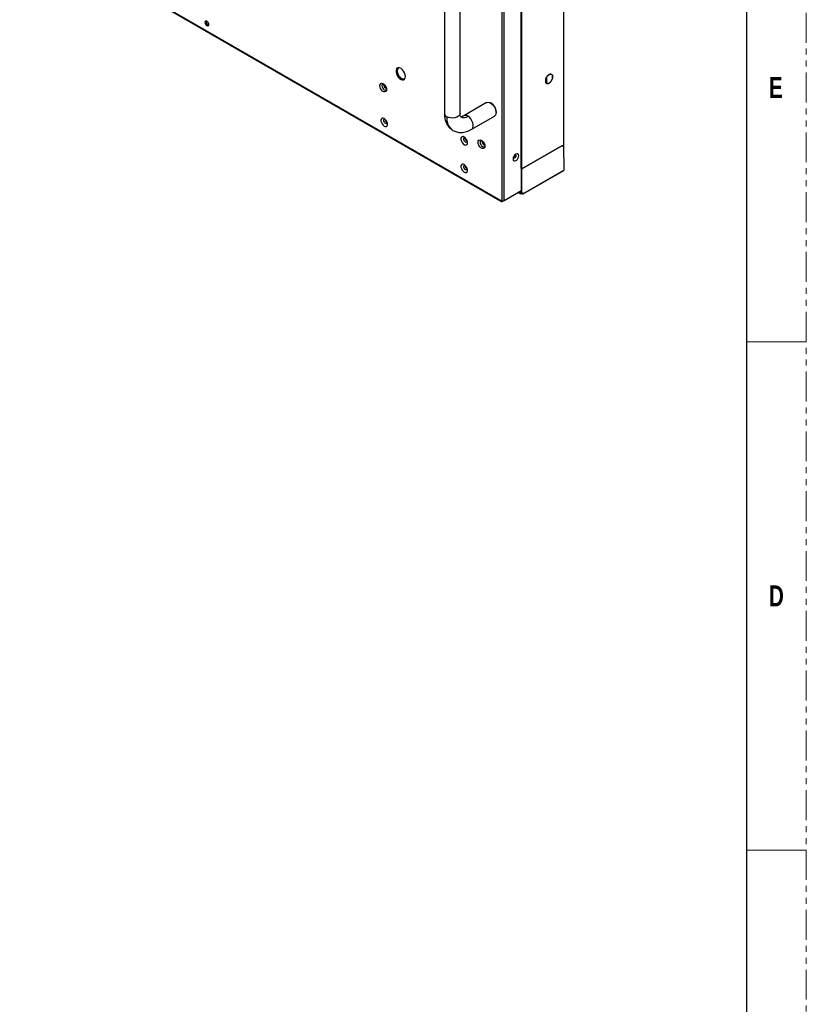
# Paper-space layout 'Sheet2' of a CAD drawing. Header units: millimetres. Extents: x 0 to 1118, y 0 to 864.
# Tile 118 of 232: x 951 to 1118, y 291 to 500. Entities that reach past the tile are written whole.
import ezdxf

# ---------------------------------------------------------------- set-up
doc = ezdxf.new("R2010")
doc.units = ezdxf.units.MM
doc.linetypes.add('PHANTOM', pattern=[12.7, 6.35, -1.27, 1.27, -1.27, 1.27, -1.27])
doc.styles.add('SLDTEXTSTYLE1', font='GOTHICB.TTF', dxfattribs={"width": 0.7304})

psp = doc.layouts.new('Sheet2')

# ---------------------------------------------------------------- linework, layer by layer
at = {"color": 7, "linetype": 'PHANTOM', "lineweight": 0}
psp.add_line((1117.6, 0), (1117.6, 863.6), dxfattribs=at)
at = {"color": 7, "linetype": 'Continuous', "lineweight": 30}
for p, q in [((1104.9, 838.2), (1104.9, 25.4)), ((1066.1762, 472.4028), (1066.1762, 649.565)), ((1053.0016, 646.1333), (1053.0016, 461.6168)), ((1053.473, 461.8093), (1053.473, 645.9408)), ((1057.0227, 643.2398), (1057.0227, 468.6026)), ((1057.2431, 468.5308), (1057.2431, 643.1398)), ((950.6784, 520.574), (1052.9873, 461.5123)), ((1040.799, 505.2941), (1040.799, 480.2536)), ((1044.1324, 480.2536), (1044.1324, 505.2941)), ((1062.2989, 486.8465), (1062.2989, 487.5323)), ((1062.5263, 486.6808), (1062.5263, 488.0055)), ((1063.7202, 487.686), (1063.7202, 488.3719)), ((1063.7202, 488.3719), (1063.7367, 488.3624)), ((1063.7367, 487.6765), (1063.7202, 487.686)), ((1063.7367, 488.3624), (1063.7367, 487.6765)), ((1049.7642, 482.5808), (1044.9323, 479.7914)), ((1050.7155, 482.4301), (1050.5976, 482.4982)), ((1046.5988, 476.9046), (1051.4307, 479.694)), ((1051.7759, 480.457), (1051.776, 480.5931)), ((1042.5019, 476.7332), (1042.6172, 476.6632)), ((1057.2431, 468.5308), (1065.7048, 473.4157)), ((1065.7236, 473.4048), (1057.2619, 468.5199)), ((1065.7048, 473.4157), (1066.129, 473.3884)), ((1065.7048, 473.4157), (1065.7236, 473.4048)), ((1066.1479, 473.3775), (1065.7236, 473.4048)), ((1066.129, 473.3884), (1066.1479, 473.3775)), ((1066.195, 468.315), (1066.1479, 473.3775)), ((1066.1571, 472.3918), (1066.1762, 472.4028)), ((1057.018, 468.5998), (1057.0983, 468.5709)), ((1057.0227, 468.6026), (1057.103, 468.5736)), ((1057.0983, 468.5709), (1057.103, 468.5736)), ((1057.1865, 468.5199), (1057.0983, 468.5709)), ((1057.103, 468.5736), (1057.1771, 468.5308)), ((1057.1865, 463.4349), (1057.1865, 468.5199)), ((1057.2619, 463.4206), (1057.2619, 468.5199)), ((1057.4505, 463.1852), (1066.1243, 468.1925)), ((1057.4862, 463.1967), (1066.1194, 468.1805)), ((1066.1243, 468.1925), (1066.195, 468.315)), ((1053.473, 461.8093), (1057.018, 463.8557)), ((1056.4302, 463.5164), (1056.9187, 463.2344)), ((1056.7572, 463.7052), (1057.0747, 463.5219)), ((1056.8755, 463.4065), (1056.8755, 463.7735)), ((1056.8755, 463.4065), (1056.8944, 463.4174)), ((1056.895, 463.2661), (1056.8755, 463.4065)), ((1056.8944, 463.4174), (1056.8944, 463.626)), ((1056.8944, 463.4174), (1056.9139, 463.277)), ((1056.895, 463.2661), (1056.9139, 463.277)), ((1056.9451, 463.2372), (1056.9451, 463.259)), ((1057.0747, 463.5219), (1057.1865, 463.4349)), ((1057.0936, 463.5328), (1057.2054, 463.4457)), ((1057.4314, 463.1742), (1057.4314, 463.1959)), ((1057.4505, 463.1852), (1057.4316, 463.1961)), ((1057.4445, 463.1726), (1057.4862, 463.1967))]:
    psp.add_line(p, q, dxfattribs=at)
at = {"color": 8, "linetype": 'Continuous', "lineweight": 30}
for p, q in [((1057.1771, 468.5308), (1057.1771, 643.1344)), ((1053.0016, 461.6168), (950.6784, 520.6867)), ((1056.895, 463.2661), (1056.4459, 463.5254))]:
    psp.add_line(p, q, dxfattribs=at)
at = {"color": 7, "linetype": 'Continuous', "lineweight": 0}
for p, q in [((1104.9, 431.8), (1117.6, 431.8)), ((1104.9, 323.85), (1117.6, 323.85))]:
    psp.add_line(p, q, dxfattribs=at)
at = {"color": 7, "linetype": 'Continuous', "lineweight": 30, "flags": 128}
for points in [[(990.8092, 499.1528), (990.7778, 499.3532), (990.6884, 499.5594), (990.5546, 499.7399), (990.3967, 499.8672), (990.2389, 499.9221), (990.1051, 499.8961), (990.0157, 499.7932), (989.9843, 499.629), (990.0157, 499.4286), (990.1051, 499.2225), (990.2389, 499.042), (990.3967, 498.9146), (990.5546, 498.8597), (990.6884, 498.8857), (990.7778, 498.9887), (990.8092, 499.1528)], [(1032.5285, 488.1225), (1032.484, 488.4892), (1032.3544, 488.8746), (1032.1513, 489.2447), (1031.8927, 489.5664), (1031.6016, 489.8111), (1031.3039, 489.9573), (1031.0259, 489.9918), (1030.7924, 489.9115), (1030.6242, 489.7237), (1030.5362, 489.4451), (1030.5362, 489.1003), (1030.6242, 488.7199), (1030.7924, 488.3379), (1031.0259, 487.9882), (1031.3039, 487.7017), (1031.6016, 487.5041), (1031.8927, 487.4127), (1032.1513, 487.4359), (1032.3544, 487.5714), (1032.484, 487.8073), (1032.5285, 488.1225)], [(1032.2435, 487.4789), (1032.1017, 487.4604), (1031.8148, 487.5169), (1031.5127, 487.6846), (1031.2224, 487.9486), (1030.9696, 488.2856), (1030.7767, 488.6654), (1030.661, 489.0545), (1030.6327, 489.4182), (1030.6943, 489.7242), (1030.8271, 489.9326)], [(1031.1089, 489.9934), (1030.9671, 489.904), (1030.8313, 489.6984), (1030.774, 489.4137), (1030.8003, 489.0754), (1030.908, 488.7135), (1031.0874, 488.3601), (1031.3226, 488.0467), (1031.5926, 487.801), (1031.8736, 487.645), (1032.1406, 487.5925), (1032.3697, 487.6481), (1032.4371, 487.6926)], [(1028.5381, 485.3554), (1028.4947, 485.0965), (1028.3699, 484.9189), (1028.1786, 484.844), (1027.944, 484.8809), (1027.6943, 485.025), (1027.4597, 485.259), (1027.2685, 485.5548), (1027.1436, 485.8765), (1027.1003, 486.1855), (1027.1436, 486.4444), (1027.2685, 486.622), (1027.4597, 486.6969), (1027.6943, 486.6601), (1027.944, 486.5159), (1028.1786, 486.2819), (1028.3699, 485.9861), (1028.4947, 485.6644), (1028.5381, 485.3554)], [(1027.8258, 486.5967), (1027.6768, 486.5614), (1027.5608, 486.428), (1027.5201, 486.2152), (1027.5608, 485.9554), (1027.6768, 485.6882), (1027.8502, 485.4542), (1028.0549, 485.289), (1028.2595, 485.2179), (1028.433, 485.2516), (1028.538, 485.363)], [(1049.7642, 482.5808), (1049.8537, 482.6224), (1050.1279, 482.6567), (1050.437, 482.5782), (1050.7579, 482.393), (1051.067, 482.1146), (1051.3412, 481.7637), (1051.5603, 481.3664), (1051.7079, 480.9521), (1051.7732, 480.5515), (1051.7513, 480.1944), (1051.6438, 479.9072), (1051.4587, 479.7113), (1051.4307, 479.694)], [(1028.0278, 479.2048), (1027.79, 479.2937), (1027.5808, 479.275), (1027.4256, 479.151), (1027.343, 478.9366), (1027.343, 478.6578), (1027.4256, 478.348), (1027.5808, 478.0448), (1027.79, 477.7846), (1028.0278, 477.5989), (1028.2656, 477.5101), (1028.4747, 477.5288), (1028.6299, 477.6528), (1028.7125, 477.8671), (1028.7125, 478.146), (1028.6299, 478.4557), (1028.4747, 478.7589), (1028.2656, 479.0191), (1028.0278, 479.2048)], [(1044.9983, 475.2598), (1044.7605, 475.3487), (1044.5514, 475.3299), (1044.3962, 475.2059), (1044.3136, 474.9916), (1044.3136, 474.7127), (1044.3962, 474.403), (1044.5514, 474.0998), (1044.7605, 473.8396), (1044.9983, 473.6539), (1045.2362, 473.5651), (1045.4453, 473.5838), (1045.6005, 473.7078), (1045.6831, 473.9221), (1045.6831, 474.201), (1045.6005, 474.5107), (1045.4453, 474.8139), (1045.2362, 475.0741), (1044.9983, 475.2598)], [(1049.3977, 473.3134), (1049.3544, 473.0545), (1049.2295, 472.8769), (1049.0383, 472.802), (1048.8037, 472.8388), (1048.554, 472.983), (1048.3194, 473.217), (1048.1281, 473.5127), (1048.0033, 473.8345), (1047.9599, 474.1434), (1048.0033, 474.4023), (1048.1281, 474.58), (1048.3194, 474.6549), (1048.554, 474.618), (1048.8037, 474.4739), (1049.0383, 474.2399), (1049.2295, 473.9441), (1049.3544, 473.6224), (1049.3977, 473.3134)], [(1048.6855, 474.5547), (1048.5364, 474.5194), (1048.4205, 474.386), (1048.3798, 474.1732), (1048.4205, 473.9134), (1048.5364, 473.6461), (1048.7099, 473.4121), (1048.9145, 473.247), (1049.1192, 473.1759), (1049.2927, 473.2096), (1049.3977, 473.321)], [(1055.9832, 471.6423), (1055.7532, 471.4567), (1055.5582, 471.1937), (1055.428, 470.8933), (1055.3822, 470.6013), (1055.428, 470.3621), (1055.5582, 470.2122), (1055.7532, 470.1743), (1055.9832, 470.2542), (1056.2133, 470.4398), (1056.4082, 470.7028), (1056.5385, 471.0032), (1056.5843, 471.2953), (1056.5385, 471.5344), (1056.4082, 471.6844), (1056.2133, 471.7223), (1055.9832, 471.6423)], [(1044.9983, 469.4079), (1044.7605, 469.4968), (1044.5514, 469.4781), (1044.3962, 469.3541), (1044.3136, 469.1397), (1044.3136, 468.8609), (1044.3962, 468.5511), (1044.5514, 468.2479), (1044.7605, 467.9878), (1044.9983, 467.802), (1045.2362, 467.7132), (1045.4453, 467.7319), (1045.6005, 467.8559), (1045.6831, 468.0702), (1045.6831, 468.3491), (1045.6005, 468.6588), (1045.4453, 468.962), (1045.2362, 469.2222), (1044.9983, 469.4079)], [(1057.4314, 463.1959), (1057.4314, 463.1959), (1057.4314, 463.1959), (1057.4314, 463.1959), (1057.4315, 463.1959), (1057.4315, 463.1959), (1057.4316, 463.1959), (1057.4316, 463.196), (1057.4316, 463.1961)]]:
    psp.add_lwpolyline(points, dxfattribs=at)
at = {"color": 8, "linetype": 'Continuous', "lineweight": 30, "flags": 128}
for points in [[(1027.9724, 486.3079), (1028.002, 486.4627), (1028.0037, 486.4663)], [(1028.6088, 478.1022), (1028.483, 478.0779), (1028.3342, 478.1297), (1028.1854, 478.2498), (1028.0592, 478.42), (1027.9749, 478.6143), (1027.9453, 478.8033), (1027.9749, 478.958), (1028.0341, 479.0376)], [(1044.1324, 480.2536), (1044.1281, 480.1849), (1044.0273, 479.9173), (1043.8, 479.677), (1043.4645, 479.4833), (1043.0482, 479.3521), (1042.5846, 479.2939), (1042.1114, 479.3134), (1041.667, 479.4091), (1041.2872, 479.5732)], [(1041.2872, 479.5732), (1041.3328, 478.8636), (1041.4686, 478.221), (1041.6919, 477.6586), (1041.9981, 477.1877), (1042.381, 476.8181), (1042.5019, 476.7332)], [(1046.5988, 476.9046), (1046.6562, 476.9426), (1046.8376, 477.1638), (1046.9321, 477.4809), (1046.9321, 477.8682), (1046.8376, 478.2945), (1046.6562, 478.725), (1046.4027, 479.125), (1046.0976, 479.4621), (1045.7655, 479.7089)], [(1045.5794, 474.1572), (1045.4536, 474.1329), (1045.3047, 474.1846), (1045.1559, 474.3047), (1045.0298, 474.4749), (1044.9454, 474.6693), (1044.9158, 474.8583), (1044.9454, 475.013), (1045.0046, 475.0926)], [(1048.832, 474.2659), (1048.8616, 474.4207), (1048.8633, 474.4243)], [(1055.918, 471.4598), (1055.949, 471.4125), (1055.9715, 471.2953), (1055.949, 471.1521), (1055.8852, 471.0049), (1055.7896, 470.8759), (1055.6768, 470.7849), (1055.5641, 470.7458), (1055.4685, 470.7643), (1055.4671, 470.7651)], [(1045.5794, 468.3053), (1045.4536, 468.281), (1045.3047, 468.3328), (1045.1559, 468.4529), (1045.0298, 468.6231), (1044.9454, 468.8174), (1044.9158, 469.0064), (1044.9454, 469.1611), (1045.0046, 469.2407)]]:
    psp.add_lwpolyline(points, dxfattribs=at)
at = {"color": 7, "linetype": 'Continuous', "lineweight": 30}
for centre, radius, start, end in [((990.985, 499.7305), 0.7614, 165.505083, 254.489256), ((1049.5161, 480.5131), 2.2613, 2.027059, 57.973161), ((1029.0923, 479.0166), 0.8677, 186.77256, 233.554595), ((1046.0629, 475.0716), 0.8677, 186.771601, 233.554205), ((1046.0629, 469.2197), 0.8677, 186.77197, 233.554514)]:
    psp.add_arc(centre, radius, start, end, dxfattribs=at)
at = {"color": 8, "linetype": 'Continuous', "lineweight": 30}
for centre, radius, start, end in [((1028.6871, 486.2764), 0.7154, 177.475494, 255.99768), ((1041.6196, 480.327), 0.8238, 185.114899, 246.204672), ((1044.8949, 480.8548), 1.4391, 244.016837, 307.228023), ((1045.2777, 479.0401), 0.8278, 53.889902, 113.972961), ((1049.5468, 474.2344), 0.7154, 177.474645, 255.99853)]:
    psp.add_arc(centre, radius, start, end, dxfattribs=at)
at = {"color": 7, "linetype": 'Continuous', "lineweight": 30}
for points, knots in [([(1063.5156, 488.5716), (1063.4892, 488.5864), (1063.4084, 488.6318), (1063.229, 488.6155), (1063.0017, 488.526), (1062.7717, 488.3534), (1062.5633, 488.1183), (1062.3881, 487.8389), (1062.3176, 487.6409), (1062.2824, 487.5419)], [0, 0, 0, 0, 0.07463703, 0.22886406, 0.38309135, 0.53731848, 0.69154565, 0.84577278, 1, 1, 1, 1]), ([(1062.2989, 487.5323), (1062.3341, 487.6313), (1062.4046, 487.8294), (1062.5798, 488.1087), (1062.7882, 488.3438), (1063.0182, 488.5165), (1063.2455, 488.6059), (1063.4249, 488.6223), (1063.5057, 488.5769), (1063.5321, 488.5621)], [0, 0, 0, 0, 0.15422722, 0.30845435, 0.46268152, 0.61690865, 0.77113594, 0.92536297, 1, 1, 1, 1]), ([(1062.5688, 486.6177), (1062.636, 486.6137), (1062.7703, 486.6057), (1063.0017, 486.7037), (1063.2306, 486.874), (1063.4393, 487.1097), (1063.6145, 487.3889), (1063.6849, 487.587), (1063.7202, 487.686)], [0, 0, 0, 0, 0.16666691, 0.33333304, 0.49999932, 0.66666609, 0.83333295, 1, 1, 1, 1]), ([(1063.7367, 487.6765), (1063.7014, 487.5775), (1063.631, 487.3794), (1063.4558, 487.1002), (1063.2471, 486.8645), (1063.0182, 486.6942), (1062.7868, 486.5962), (1062.6525, 486.6042), (1062.5853, 486.6082)], [0, 0, 0, 0, 0.16666705, 0.33333391, 0.50000068, 0.66666696, 0.83333309, 1, 1, 1, 1]), ([(1063.7202, 488.3719), (1063.6886, 488.4362), (1063.6521, 488.5104), (1063.5857, 488.539), (1063.5768, 488.5428)], [0, 0, 0, 0, 0.86625774, 1, 1, 1, 1]), ([(1063.5933, 488.5333), (1063.6021, 488.5295), (1063.6686, 488.5009), (1063.7051, 488.4267), (1063.7367, 488.3624)], [0, 0, 0, 0, 0.13374226, 1, 1, 1, 1]), ([(1062.2824, 486.856), (1062.3158, 486.7944), (1062.3664, 486.701), (1062.4563, 486.6676), (1062.487, 486.6562)], [0, 0, 0, 0, 0.659605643, 1, 1, 1, 1]), ([(1062.5035, 486.6467), (1062.4728, 486.6581), (1062.3829, 486.6915), (1062.3323, 486.7849), (1062.2989, 486.8465)], [0, 0, 0, 0, 0.340394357, 1, 1, 1, 1]), ([(1028.0304, 479.0422), (1028.0314, 479.0426), (1028.0334, 479.0435), (1028.105, 479.0173), (1028.1982, 478.9542), (1028.3098, 478.851), (1028.4328, 478.6875), (1028.5331, 478.4922), (1028.5879, 478.3062), (1028.6007, 478.1666), (1028.5862, 478.0861), (1028.5838, 478.0832), (1028.5826, 478.0819)], [0, 0, 0, 0, 0.08627009, 0.18530929, 0.25246942, 0.35829351, 0.47388721, 0.59596114, 0.71813998, 0.81978682, 0.91573078, 1, 1, 1, 1]), ([(1040.7991, 480.2534), (1040.8108, 479.9729), (1040.837, 479.3465), (1041.0479, 478.5768), (1041.3443, 477.9411), (1041.6671, 477.4596), (1042.0809, 477.0135), (1042.4231, 476.789), (1042.5991, 476.6735)], [0, 0, 0, 0, 0.18452755, 0.412091, 0.54313819, 0.68540002, 0.83812979, 1, 1, 1, 1]), ([(1044.2657, 479.5604), (1044.2197, 479.616), (1044.1272, 479.7279), (1044.1306, 480.0778), (1044.1324, 480.2537)], [0, 0, 0, 0, 0.4970319, 1, 1, 1, 1]), ([(1044.9324, 479.7915), (1044.781, 479.702), (1044.4799, 479.5242), (1044.3368, 479.5484), (1044.2657, 479.5604)], [0, 0, 0, 0, 0.50296855, 1, 1, 1, 1]), ([(1042.5991, 476.6735), (1042.8637, 476.5478), (1043.4239, 476.2818), (1044.4089, 476.1951), (1045.4999, 476.3592), (1046.2304, 476.7217), (1046.5987, 476.9045)], [0, 0, 0, 0, 0.221298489, 0.468490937, 0.732063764, 1, 1, 1, 1]), ([(1045.001, 475.0972), (1045.0019, 475.0976), (1045.0039, 475.0985), (1045.0756, 475.0722), (1045.1688, 475.0092), (1045.2803, 474.906), (1045.4033, 474.7424), (1045.5037, 474.5472), (1045.5585, 474.3612), (1045.5713, 474.2216), (1045.5568, 474.1411), (1045.5544, 474.1382), (1045.5532, 474.1369)], [0, 0, 0, 0, 0.08627312, 0.18531171, 0.25247142, 0.35828944, 0.47388917, 0.59596317, 0.71814124, 0.81978709, 0.9157277, 1, 1, 1, 1]), ([(1055.5136, 470.7221), (1055.5146, 470.7206), (1055.519, 470.7135), (1055.5069, 470.7485), (1055.5095, 470.83), (1055.5341, 470.9511), (1055.5903, 471.0943), (1055.6775, 471.2412), (1055.7792, 471.3598), (1055.8538, 471.4196), (1055.9038, 471.4508), (1055.942, 471.4671), (1055.9445, 471.467), (1055.9457, 471.467)], [0, 0, 0, 0, 0.02702293, 0.12645489, 0.22678464, 0.33183084, 0.44758101, 0.57170762, 0.69773762, 0.8036176, 0.83806347, 0.91609382, 1, 1, 1, 1]), ([(1045.001, 469.2453), (1045.0019, 469.2457), (1045.0039, 469.2466), (1045.0756, 469.2204), (1045.1688, 469.1573), (1045.2803, 469.0541), (1045.4033, 468.8906), (1045.5037, 468.6953), (1045.5585, 468.5093), (1045.5713, 468.3697), (1045.5568, 468.2892), (1045.5544, 468.2863), (1045.5532, 468.285)], [0, 0, 0, 0, 0.08627314, 0.18531176, 0.25247149, 0.35828954, 0.47389209, 0.59596182, 0.71813993, 0.81978581, 0.91573129, 1, 1, 1, 1]), ([(1057.1771, 468.5308), (1057.1819, 468.5286), (1057.1915, 468.5242), (1057.2101, 468.5223), (1057.2286, 468.5242), (1057.2382, 468.5286), (1057.2431, 468.5308)], [0, 0, 0, 0, 0.24979232, 0.50004053, 0.75003344, 1, 1, 1, 1]), ([(1057.2619, 468.5199), (1057.2564, 468.5174), (1057.2454, 468.5124), (1057.2242, 468.5102), (1057.203, 468.5124), (1057.192, 468.5174), (1057.1865, 468.5199)], [0, 0, 0, 0, 0.25001852, 0.50002334, 0.74983796, 1, 1, 1, 1]), ([(1066.1055, 468.2034), (1066.1055, 468.2034), (1066.1055, 468.2033), (1066.1056, 468.2033), (1066.1056, 468.2034), (1066.1056, 468.2034), (1066.1056, 468.2035)], [0, 0, 0, 0, 0.25266501, 0.4914634, 0.75657879, 1, 1, 1, 1]), ([(1066.1056, 468.1817), (1066.1081, 468.1806), (1066.113, 468.1783), (1066.1192, 468.1797), (1066.1236, 468.1844), (1066.1241, 468.1898), (1066.1243, 468.1925)], [0, 0, 0, 0, 0.24999918, 0.50004236, 0.74995471, 1, 1, 1, 1]), ([(1056.9451, 463.259), (1056.9876, 463.2656), (1057.0726, 463.2787), (1057.2052, 463.2712), (1057.3307, 463.2452), (1057.3978, 463.2124), (1057.4314, 463.1959)], [0, 0, 0, 0, 0.250002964, 0.499998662, 0.749974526, 1, 1, 1, 1]), ([(1057.4314, 463.1742), (1057.3978, 463.1906), (1057.3307, 463.2234), (1057.2052, 463.2494), (1057.0726, 463.2569), (1056.9876, 463.2438), (1056.9451, 463.2372)], [0, 0, 0, 0, 0.25002547, 0.50000134, 0.74999704, 1, 1, 1, 1]), ([(1057.1865, 463.4349), (1057.1921, 463.4312), (1057.2033, 463.424), (1057.2246, 463.4185), (1057.2456, 463.4171), (1057.2565, 463.4194), (1057.2619, 463.4206)], [0, 0, 0, 0, 0.25268409, 0.50353335, 0.75261502, 1, 1, 1, 1]), ([(1057.2054, 463.4457), (1057.2082, 463.4434), (1057.2138, 463.4387), (1057.2244, 463.4342), (1057.235, 463.4317), (1057.2404, 463.4316), (1057.2431, 463.4315)], [0, 0, 0, 0, 0.24998157, 0.50005217, 0.74986714, 1, 1, 1, 1]), ([(1057.4316, 463.1961), (1057.4291, 463.2305), (1057.424, 463.2992), (1057.3838, 463.3745), (1057.3239, 463.4242), (1057.27, 463.4291), (1057.2431, 463.4315)], [0, 0, 0, 0, 0.24999516, 0.49999789, 0.75000181, 1, 1, 1, 1]), ([(1057.2619, 463.4206), (1057.2889, 463.4182), (1057.3428, 463.4133), (1057.4027, 463.3636), (1057.4429, 463.2883), (1057.448, 463.2196), (1057.4505, 463.1852)], [0, 0, 0, 0, 0.24999819, 0.50000211, 0.75000484, 1, 1, 1, 1]), ([(1057.4505, 463.1852), (1057.4502, 463.1825), (1057.4496, 463.177), (1057.4452, 463.1723), (1057.4389, 463.1708), (1057.4339, 463.1731), (1057.4314, 463.1742)], [0, 0, 0, 0, 0.2500453, 0.49995764, 0.75000083, 1, 1, 1, 1]), ([(1053.0706, 461.5769), (1053.0536, 461.5552), (1053.0197, 461.5116), (1052.9834, 461.5056), (1052.9706, 461.54), (1052.9913, 461.5912), (1053.0016, 461.6168)], [0, 0, 0, 0, 0.24999952, 0.50000435, 0.75000862, 1, 1, 1, 1]), ([(1053.0016, 461.6168), (1053.036, 461.6171), (1053.1049, 461.6176), (1053.2373, 461.6522), (1053.3697, 461.7138), (1053.4386, 461.7775), (1053.473, 461.8093)], [0, 0, 0, 0, 0.25001306, 0.50001631, 0.75000251, 1, 1, 1, 1])]:
    psp.add_open_spline(points, degree=3, knots=knots, dxfattribs=at)

# ---------------------------------------------------------------- texts
at = {"color": 7, "linetype": 'Continuous', "lineweight": 0, "char_height": 4.445, "attachment_point": 1, "style": 'SLDTEXTSTYLE1'}
for s, insert in [('E', (1109.6943, 487.9956)), ('D', (1109.6943, 380.0456))]:
    psp.add_mtext(s, dxfattribs=dict(at, insert=insert))

doc.saveas('drawing.dxf')
